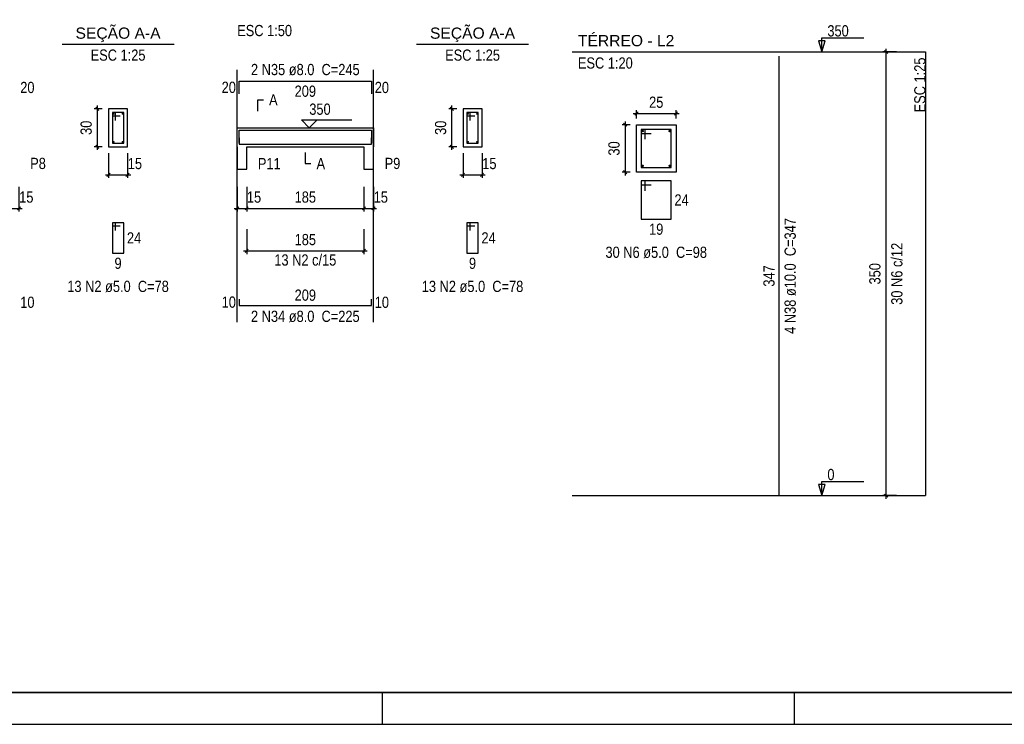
# Model space of a CAD drawing. Extents: x 1874 to 2462, y -2142 to -2023.
# Tile 66 of 74: x 2400 to 2431, y -2083 to -2060. Entities that reach past the tile are written whole.
import ezdxf

# ---------------------------------------------------------------- set-up
doc = ezdxf.new("R2010")
doc.units = 0
doc.header["$LTSCALE"] = 0.1
doc.header["$MEASUREMENT"] = 0
doc.header["$PDMODE"] = 3
doc.header["$PDSIZE"] = 0.1
doc.layers.get('0').update_dxf_attribs({"linetype": 'CONTINUOUS', "lineweight": 25})
doc.layers.get('DEFPOINTS').update_dxf_attribs({"linetype": 'CONTINUOUS', "lineweight": 25})
for name, color, linetype, lineweight in [('Descrição da armadura', 7, 'CONTINUOUS', 5), ('DT-Barras na forma', 20, 'CONTINUOUS', 30), ('DT-Barras no corte', 20, 'CONTINUOUS', 5), ('DT-Barras rebatidas', 20, 'CONTINUOUS', 30), ('DT-Cotas', 1, 'CONTINUOUS', 9), ('DT-Forma', 130, 'CONTINUOUS', 30), ('DT-Pontilhado', 3, 'CONTINUOUS', 25), ('DT-Textos', 7, 'CONTINUOUS', 25), ('Textos armaduras', 7, 'CONTINUOUS', 5)]:
    doc.layers.add(name, color=color, linetype=linetype, lineweight=lineweight)
doc.layers.add('XX-CARIMBO', color=9, linetype='CONTINUOUS')
doc.layers.add('XX-FOLHA', color=253, linetype='CONTINUOUS')
doc.styles.add('ARIAL', font='arial.ttf')
doc.styles.add('ArialNarrow', font='ARIALN.TTF')
doc.dimstyles.new('UM_20.000000', dxfattribs={"dimtxt": 0.18, "dimasz": 0.1, "dimexe": 0.1, "dimexo": 0.2, "dimgap": 0, "dimtad": 1, "dimtih": 1, "dimtoh": 1, "dimdec": 0, "dimlfac": 20, "dimzin": 0, "dimdsep": 46, "dimtxsty": 'Standard', "dimblk": 'CLOSED', "dimblk1": 'CLOSED', "dimblk2": 'CLOSED', "dimcen": 0.09, "dimdle": 0.1, "dimadec": 0, "dimazin": 2, "dimtfac": 1, "dimtdec": 4, "dimtofl": 0, "dimtmove": 0, "dimatfit": 3, "dimldrblk": 'CLOSED', "dimfxl": 1, "dimtolj": 1, "dimarcsym": 0})
doc.dimstyles.new('UM_25.000000', dxfattribs={"dimtxt": 0.18, "dimasz": 0.1, "dimexe": 0.1, "dimexo": 0.2, "dimgap": 0, "dimtad": 1, "dimtih": 1, "dimtoh": 1, "dimdec": 0, "dimlfac": 25, "dimzin": 0, "dimdsep": 46, "dimtxsty": 'Standard', "dimblk": 'CLOSED', "dimblk1": 'CLOSED', "dimblk2": 'CLOSED', "dimcen": 0.09, "dimdle": 0.1, "dimadec": 0, "dimazin": 2, "dimtfac": 1, "dimtdec": 4, "dimtofl": 0, "dimtmove": 0, "dimatfit": 3, "dimldrblk": 'CLOSED', "dimfxl": 1, "dimtolj": 1, "dimarcsym": 0})
doc.dimstyles.new('UM_50.000000', dxfattribs={"dimtxt": 0.18, "dimasz": 0.1, "dimexe": 0.1, "dimexo": 0.2, "dimgap": 0, "dimtad": 1, "dimtih": 1, "dimtoh": 1, "dimdec": 1, "dimlfac": 50, "dimzin": 0, "dimdsep": 46, "dimtxsty": 'Standard', "dimblk": 'CLOSED', "dimblk1": 'CLOSED', "dimblk2": 'CLOSED', "dimcen": 0.09, "dimdle": 0.1, "dimadec": 1, "dimazin": 2, "dimtfac": 1, "dimtdec": 4, "dimtofl": 0, "dimtmove": 0, "dimatfit": 3, "dimldrblk": 'CLOSED', "dimfxl": 1, "dimtolj": 1, "dimarcsym": 0})

# ---------------------------------------------------------------- blocks, each defined once
blk = doc.blocks.new('_OBLIQUE')
at = {"color": 0, "linetype": 'ByBlock', "lineweight": -2}
blk.add_line((-0.5, -0.5), (0.5, 0.5), dxfattribs=at)
blk = doc.blocks.new('*D4375')
at = {"layer": 'DEFPOINTS', "color": 0, "transparency": 16777216}
for p in [(2399.907, -2065.482), (2400.207, -2065.482), (2400.207, -2066.365)]:
    blk.add_point(p, dxfattribs=at)
at = {"layer": 'DT-Cotas', "color": 0, "lineweight": -2, "transparency": 16777216}
for p, q in [((2399.907, -2065.682), (2399.907, -2066.465)), ((2400.207, -2065.682), (2400.207, -2066.465)), ((2399.807, -2066.365), (2400.307, -2066.365))]:
    blk.add_line(p, q, dxfattribs=at)
at = {"layer": 'DT-Cotas', "color": 0, "lineweight": -2, "transparency": 16777216, "xscale": 0.1, "yscale": 0.1, "zscale": 0.1, "rotation": 180}
blk.add_blockref('_OBLIQUE', (2399.907, -2066.365), dxfattribs=at)
at = {"layer": 'DT-Cotas', "color": 0, "lineweight": -2, "transparency": 16777216, "xscale": 0.1, "yscale": 0.1, "zscale": 0.1}
blk.add_blockref('_OBLIQUE', (2400.207, -2066.365), dxfattribs=at)
at = {"layer": 'DT-Cotas', "transparency": 16777216, "insert": (2400.438, -2066.012), "char_height": 0.353, "attachment_point": 5, "rotation": 0.0057, "style": 'ArialNarrow'}
blk.add_mtext('\\A1;15', dxfattribs=at)
blk = doc.blocks.new('*D4376')
at = {"layer": 'DEFPOINTS', "color": 0, "transparency": 16777216}
for p in [(2402.68, -2063.223), (2403.033, -2063.223), (2403.033, -2064.423)]:
    blk.add_point(p, dxfattribs=at)
at = {"layer": 'DT-Cotas', "color": 0, "lineweight": -2, "transparency": 16777216}
for p, q in [((2402.833, -2063.223), (2402.58, -2063.223)), ((2402.68, -2064.523), (2402.68, -2063.123)), ((2402.833, -2064.423), (2402.58, -2064.423))]:
    blk.add_line(p, q, dxfattribs=at)
at = {"layer": 'DT-Cotas', "color": 0, "lineweight": -2, "transparency": 16777216, "xscale": 0.1, "yscale": 0.1, "zscale": 0.1}
for p, rotation in [((2402.68, -2063.223), 90), ((2402.68, -2064.423), 270)]:
    blk.add_blockref('_OBLIQUE', p, dxfattribs=dict(at, rotation=rotation))
at = {"layer": 'DT-Cotas', "transparency": 16777216, "insert": (2402.327, -2063.823), "char_height": 0.353, "attachment_point": 5, "rotation": 90, "style": 'ArialNarrow'}
blk.add_mtext('\\A1;30', dxfattribs=at)
blk = doc.blocks.new('*D4377')
at = {"layer": 'DEFPOINTS', "color": 0, "transparency": 16777216}
for p in [(2403.033, -2064.423), (2403.633, -2064.423), (2403.633, -2065.306)]:
    blk.add_point(p, dxfattribs=at)
at = {"layer": 'DT-Cotas', "color": 0, "lineweight": -2, "transparency": 16777216}
for p, q in [((2403.033, -2064.623), (2403.033, -2065.406)), ((2403.633, -2064.623), (2403.633, -2065.406)), ((2402.933, -2065.306), (2403.733, -2065.306))]:
    blk.add_line(p, q, dxfattribs=at)
at = {"layer": 'DT-Cotas', "color": 0, "lineweight": -2, "transparency": 16777216, "xscale": 0.1, "yscale": 0.1, "zscale": 0.1, "rotation": 180}
blk.add_blockref('_OBLIQUE', (2403.033, -2065.306), dxfattribs=at)
at = {"layer": 'DT-Cotas', "color": 0, "lineweight": -2, "transparency": 16777216, "xscale": 0.1, "yscale": 0.1, "zscale": 0.1}
blk.add_blockref('_OBLIQUE', (2403.633, -2065.306), dxfattribs=at)
at = {"layer": 'DT-Cotas', "transparency": 16777216, "insert": (2403.865, -2064.953), "char_height": 0.353, "attachment_point": 5, "rotation": 0.0057, "style": 'ArialNarrow'}
blk.add_mtext('\\A1;15', dxfattribs=at)
blk = doc.blocks.new('*D4379')
at = {"layer": 'DEFPOINTS', "color": 0, "transparency": 16777216}
for p in [(2407.091, -2065.482), (2407.391, -2065.482), (2407.391, -2066.365)]:
    blk.add_point(p, dxfattribs=at)
at = {"layer": 'DT-Cotas', "color": 0, "lineweight": -2, "transparency": 16777216}
for p, q in [((2407.091, -2065.682), (2407.091, -2066.465)), ((2407.391, -2065.682), (2407.391, -2066.465)), ((2406.991, -2066.365), (2407.491, -2066.365))]:
    blk.add_line(p, q, dxfattribs=at)
at = {"layer": 'DT-Cotas', "color": 0, "lineweight": -2, "transparency": 16777216, "xscale": 0.1, "yscale": 0.1, "zscale": 0.1, "rotation": 180}
blk.add_blockref('_OBLIQUE', (2407.091, -2066.365), dxfattribs=at)
at = {"layer": 'DT-Cotas', "color": 0, "lineweight": -2, "transparency": 16777216, "xscale": 0.1, "yscale": 0.1, "zscale": 0.1}
blk.add_blockref('_OBLIQUE', (2407.391, -2066.365), dxfattribs=at)
at = {"layer": 'DT-Cotas', "transparency": 16777216, "insert": (2407.623, -2066.012), "char_height": 0.353, "attachment_point": 5, "rotation": 0.0057, "style": 'ArialNarrow'}
blk.add_mtext('\\A1;15', dxfattribs=at)
blk = doc.blocks.new('*D4380')
at = {"layer": 'DEFPOINTS', "color": 0, "transparency": 16777216}
for p in [(2407.391, -2065.482), (2411.091, -2065.482), (2411.091, -2066.365)]:
    blk.add_point(p, dxfattribs=at)
at = {"layer": 'DT-Cotas', "color": 0, "lineweight": -2, "transparency": 16777216}
for p, q in [((2407.391, -2065.682), (2407.391, -2066.465)), ((2411.091, -2065.682), (2411.091, -2066.465)), ((2407.291, -2066.365), (2411.191, -2066.365))]:
    blk.add_line(p, q, dxfattribs=at)
at = {"layer": 'DT-Cotas', "color": 0, "lineweight": -2, "transparency": 16777216, "xscale": 0.1, "yscale": 0.1, "zscale": 0.1, "rotation": 180}
blk.add_blockref('_OBLIQUE', (2407.391, -2066.365), dxfattribs=at)
at = {"layer": 'DT-Cotas', "color": 0, "lineweight": -2, "transparency": 16777216, "xscale": 0.1, "yscale": 0.1, "zscale": 0.1}
blk.add_blockref('_OBLIQUE', (2411.091, -2066.365), dxfattribs=at)
at = {"layer": 'DT-Cotas', "transparency": 16777216, "insert": (2409.241, -2066.012), "char_height": 0.353, "attachment_point": 5, "style": 'ArialNarrow'}
blk.add_mtext('\\A1;185', dxfattribs=at)
blk = doc.blocks.new('*D4381')
at = {"layer": 'DEFPOINTS', "color": 0, "transparency": 16777216}
for p in [(2411.091, -2065.482), (2411.391, -2065.482), (2411.391, -2066.365)]:
    blk.add_point(p, dxfattribs=at)
at = {"layer": 'DT-Cotas', "color": 0, "lineweight": -2, "transparency": 16777216}
for p, q in [((2411.091, -2065.682), (2411.091, -2066.465)), ((2411.391, -2065.682), (2411.391, -2066.465)), ((2410.991, -2066.365), (2411.491, -2066.365))]:
    blk.add_line(p, q, dxfattribs=at)
at = {"layer": 'DT-Cotas', "color": 0, "lineweight": -2, "transparency": 16777216, "xscale": 0.1, "yscale": 0.1, "zscale": 0.1, "rotation": 180}
blk.add_blockref('_OBLIQUE', (2411.091, -2066.365), dxfattribs=at)
at = {"layer": 'DT-Cotas', "color": 0, "lineweight": -2, "transparency": 16777216, "xscale": 0.1, "yscale": 0.1, "zscale": 0.1}
blk.add_blockref('_OBLIQUE', (2411.391, -2066.365), dxfattribs=at)
at = {"layer": 'DT-Cotas', "transparency": 16777216, "insert": (2411.623, -2066.012), "char_height": 0.353, "attachment_point": 5, "rotation": 0.0057, "style": 'ArialNarrow'}
blk.add_mtext('\\A1;15', dxfattribs=at)
blk = doc.blocks.new('*D4382')
at = {"layer": 'DEFPOINTS', "color": 0, "transparency": 16777216}
for p in [(2413.865, -2063.223), (2414.218, -2063.223), (2414.218, -2064.423)]:
    blk.add_point(p, dxfattribs=at)
at = {"layer": 'DT-Cotas', "color": 0, "lineweight": -2, "transparency": 16777216}
for p, q in [((2414.018, -2063.223), (2413.765, -2063.223)), ((2413.865, -2064.523), (2413.865, -2063.123)), ((2414.018, -2064.423), (2413.765, -2064.423))]:
    blk.add_line(p, q, dxfattribs=at)
at = {"layer": 'DT-Cotas', "color": 0, "lineweight": -2, "transparency": 16777216, "xscale": 0.1, "yscale": 0.1, "zscale": 0.1}
for p, rotation in [((2413.865, -2063.223), 90), ((2413.865, -2064.423), 270)]:
    blk.add_blockref('_OBLIQUE', p, dxfattribs=dict(at, rotation=rotation))
at = {"layer": 'DT-Cotas', "transparency": 16777216, "insert": (2413.512, -2063.823), "char_height": 0.353, "attachment_point": 5, "rotation": 90, "style": 'ArialNarrow'}
blk.add_mtext('\\A1;30', dxfattribs=at)
blk = doc.blocks.new('*D4383')
at = {"layer": 'DEFPOINTS', "color": 0, "transparency": 16777216}
for p in [(2414.218, -2064.423), (2414.818, -2064.423), (2414.818, -2065.306)]:
    blk.add_point(p, dxfattribs=at)
at = {"layer": 'DT-Cotas', "color": 0, "lineweight": -2, "transparency": 16777216}
for p, q in [((2414.218, -2064.623), (2414.218, -2065.406)), ((2414.818, -2064.623), (2414.818, -2065.406)), ((2414.118, -2065.306), (2414.918, -2065.306))]:
    blk.add_line(p, q, dxfattribs=at)
at = {"layer": 'DT-Cotas', "color": 0, "lineweight": -2, "transparency": 16777216, "xscale": 0.1, "yscale": 0.1, "zscale": 0.1, "rotation": 180}
blk.add_blockref('_OBLIQUE', (2414.218, -2065.306), dxfattribs=at)
at = {"layer": 'DT-Cotas', "color": 0, "lineweight": -2, "transparency": 16777216, "xscale": 0.1, "yscale": 0.1, "zscale": 0.1}
blk.add_blockref('_OBLIQUE', (2414.818, -2065.306), dxfattribs=at)
at = {"layer": 'DT-Cotas', "transparency": 16777216, "insert": (2415.049, -2064.953), "char_height": 0.353, "attachment_point": 5, "rotation": 0.0057, "style": 'ArialNarrow'}
blk.add_mtext('\\A1;15', dxfattribs=at)
blk = doc.blocks.new('*D4384')
at = {"layer": 'DEFPOINTS', "color": 0, "transparency": 16777216}
for p in [(2407.391, -2066.824), (2411.091, -2066.824), (2411.091, -2067.706)]:
    blk.add_point(p, dxfattribs=at)
at = {"layer": 'DT-Cotas', "color": 0, "lineweight": -2, "transparency": 16777216}
for p, q in [((2407.391, -2067.024), (2407.391, -2067.806)), ((2411.091, -2067.024), (2411.091, -2067.806)), ((2407.291, -2067.706), (2411.191, -2067.706))]:
    blk.add_line(p, q, dxfattribs=at)
at = {"layer": 'DT-Cotas', "color": 0, "lineweight": -2, "transparency": 16777216, "xscale": 0.1, "yscale": 0.1, "zscale": 0.1, "rotation": 180}
blk.add_blockref('_OBLIQUE', (2407.391, -2067.706), dxfattribs=at)
at = {"layer": 'DT-Cotas', "color": 0, "lineweight": -2, "transparency": 16777216, "xscale": 0.1, "yscale": 0.1, "zscale": 0.1}
blk.add_blockref('_OBLIQUE', (2411.091, -2067.706), dxfattribs=at)
at = {"layer": 'DT-Cotas', "transparency": 16777216, "insert": (2409.241, -2067.353), "char_height": 0.353, "attachment_point": 5, "style": 'ArialNarrow'}
blk.add_mtext('\\A1;185', dxfattribs=at)
blk = doc.blocks.new('*D4385')
at = {"layer": 'DEFPOINTS', "color": 0, "transparency": 16777216}
for p in [(2419.688, -2063.725), (2419.335, -2065.225), (2419.688, -2065.225)]:
    blk.add_point(p, dxfattribs=at)
at = {"layer": 'DT-Cotas', "color": 0, "lineweight": -2, "transparency": 16777216}
for p, q in [((2419.488, -2063.725), (2419.235, -2063.725)), ((2419.335, -2063.625), (2419.335, -2065.325)), ((2419.488, -2065.225), (2419.235, -2065.225))]:
    blk.add_line(p, q, dxfattribs=at)
at = {"layer": 'DT-Cotas', "color": 0, "lineweight": -2, "transparency": 16777216, "xscale": 0.1, "yscale": 0.1, "zscale": 0.1}
for p, rotation in [((2419.335, -2063.725), 90), ((2419.335, -2065.225), 270)]:
    blk.add_blockref('_OBLIQUE', p, dxfattribs=dict(at, rotation=rotation))
at = {"layer": 'DT-Cotas', "transparency": 16777216, "insert": (2418.982, -2064.475), "char_height": 0.353, "attachment_point": 5, "rotation": 90, "style": 'ArialNarrow'}
blk.add_mtext('\\A1;30', dxfattribs=at)
blk = doc.blocks.new('*D4386')
at = {"layer": 'DEFPOINTS', "color": 0, "transparency": 16777216}
for p in [(2420.938, -2063.372), (2419.688, -2063.725), (2420.938, -2063.725)]:
    blk.add_point(p, dxfattribs=at)
at = {"layer": 'DT-Cotas', "color": 0, "lineweight": -2, "transparency": 16777216}
for p, q in [((2419.588, -2063.372), (2421.038, -2063.372)), ((2419.688, -2063.525), (2419.688, -2063.272)), ((2420.938, -2063.525), (2420.938, -2063.272))]:
    blk.add_line(p, q, dxfattribs=at)
at = {"layer": 'DT-Cotas', "color": 0, "lineweight": -2, "transparency": 16777216, "xscale": 0.1, "yscale": 0.1, "zscale": 0.1, "rotation": 180}
blk.add_blockref('_OBLIQUE', (2419.688, -2063.372), dxfattribs=at)
at = {"layer": 'DT-Cotas', "color": 0, "lineweight": -2, "transparency": 16777216, "xscale": 0.1, "yscale": 0.1, "zscale": 0.1}
blk.add_blockref('_OBLIQUE', (2420.938, -2063.372), dxfattribs=at)
at = {"layer": 'DT-Cotas', "transparency": 16777216, "insert": (2420.313, -2063.019), "char_height": 0.353, "attachment_point": 5, "rotation": 0.0057, "style": 'ArialNarrow'}
blk.add_mtext('\\A1;25', dxfattribs=at)
blk = doc.blocks.new('*D4387')
at = {"layer": 'DEFPOINTS', "color": 0, "transparency": 16777216}
for p in [(2427.567, -2061.43), (2428.096, -2061.43), (2428.096, -2075.43)]:
    blk.add_point(p, dxfattribs=at)
at = {"layer": 'DT-Cotas', "color": 0, "lineweight": -2, "transparency": 16777216}
for p, q in [((2427.896, -2061.43), (2427.467, -2061.43)), ((2427.567, -2075.53), (2427.567, -2061.33)), ((2427.896, -2075.43), (2427.467, -2075.43))]:
    blk.add_line(p, q, dxfattribs=at)
at = {"layer": 'DT-Cotas', "color": 0, "lineweight": -2, "transparency": 16777216, "xscale": 0.1, "yscale": 0.1, "zscale": 0.1}
for p, rotation in [((2427.567, -2061.43), 90), ((2427.567, -2075.43), 270)]:
    blk.add_blockref('_OBLIQUE', p, dxfattribs=dict(at, rotation=rotation))
at = {"layer": 'DT-Cotas', "transparency": 16777216, "insert": (2427.214, -2068.43), "char_height": 0.353, "attachment_point": 5, "rotation": 90, "style": 'ArialNarrow'}
blk.add_mtext('\\A1;350', dxfattribs=at)
blk = doc.blocks.new('Aprovacao A-1_SC')
at = {"layer": 'XX-CARIMBO', "ltscale": 0.5}
blk.add_line((0, 0), (840, 0), dxfattribs=at)
at = {"layer": 'XX-FOLHA', "ltscale": 0.5}
for p, q in [((340, 10), (340, 0)), ((470, 10), (470, 0)), ((470, 10), (470, 0))]:
    blk.add_line(p, q, dxfattribs=at)
at = {"layer": 'XX-FOLHA', "ltscale": 0.5, "const_width": 0.5}
blk.add_lwpolyline([(25, 584), (25, 10), (830, 10), (830, 584), (25, 584)], dxfattribs=at)

msp = doc.modelspace()

# ---------------------------------------------------------------- linework, layer by layer
at = {"layer": 'DT-Barras na forma'}
for p, q in [((2403.2529, -2063.3431), (2403.1529, -2063.3431)), ((2403.1529, -2063.3431), (2403.1529, -2064.3031)), ((2403.5129, -2063.3431), (2403.1529, -2063.3431)), ((2403.1529, -2063.3431), (2403.1529, -2063.4431)), ((2403.2529, -2063.5931), (2403.2529, -2063.3431)), ((2403.5129, -2064.3031), (2403.5129, -2063.3431)), ((2414.4375, -2063.3431), (2414.3375, -2063.3431)), ((2414.3375, -2063.3431), (2414.3375, -2064.3031)), ((2414.6975, -2063.3431), (2414.3375, -2063.3431)), ((2414.3375, -2063.3431), (2414.3375, -2063.4431)), ((2414.4375, -2063.5931), (2414.4375, -2063.3431)), ((2414.6975, -2064.3031), (2414.6975, -2063.3431)), ((2403.1529, -2063.4431), (2403.4029, -2063.4431)), ((2414.3375, -2063.4431), (2414.5875, -2063.4431)), ((2403.1529, -2064.3031), (2403.5129, -2064.3031)), ((2414.3375, -2064.3031), (2414.6975, -2064.3031))]:
    msp.add_line(p, q, dxfattribs=at)
for points in [[(2407.1511, -2064.3058), (2407.1511, -2063.9011), (2411.3311, -2063.9011), (2411.3311, -2064.3058)], [(2419.9625, -2064.1871), (2419.9625, -2063.8746), (2419.8375, -2063.8746), (2419.8375, -2065.0746), (2420.7875, -2065.0746), (2420.7875, -2063.8746), (2419.8375, -2063.8746), (2419.8375, -2063.9996), (2420.15, -2063.9996)], [(2407.1511, -2064.1451), (2407.1511, -2064.3451), (2411.3311, -2064.3451), (2411.3311, -2064.1451)]]:
    msp.add_lwpolyline(points, dxfattribs=at)
at = {"layer": 'DT-Barras no corte'}
for p, q in [((2419.8625, -2063.9496), (2419.9125, -2063.8996)), ((2419.8625, -2063.8996), (2419.9125, -2063.9496)), ((2420.7125, -2063.9496), (2420.7625, -2063.8996)), ((2420.7125, -2063.8996), (2420.7625, -2063.9496)), ((2419.8625, -2065.0496), (2419.9125, -2064.9996)), ((2419.8625, -2064.9996), (2419.9125, -2065.0496)), ((2420.7125, -2065.0496), (2420.7625, -2064.9996)), ((2420.7125, -2064.9996), (2420.7625, -2065.0496))]:
    msp.add_line(p, q, dxfattribs=at)
for centre, radius in [((2403.1889, -2063.3791), 0.016), ((2403.4769, -2063.3791), 0.016), ((2414.3735, -2063.3791), 0.016), ((2414.6615, -2063.3791), 0.016), ((2419.8875, -2063.9246), 0.025), ((2420.7375, -2063.9246), 0.025), ((2403.1889, -2064.2671), 0.016), ((2403.4769, -2064.2671), 0.016), ((2414.3735, -2064.2671), 0.016), ((2414.6615, -2064.2671), 0.016), ((2419.8875, -2065.0246), 0.025), ((2420.7375, -2065.0246), 0.025)]:
    msp.add_circle(centre, radius, dxfattribs=at)
at = {"layer": 'DT-Barras rebatidas'}
for p, q in [((2424.1955, -2075.4301), (2424.1955, -2061.5661)), ((2407.1511, -2062.7526), (2407.1511, -2062.3479)), ((2407.1511, -2062.3479), (2411.3311, -2062.3479)), ((2411.3311, -2062.3479), (2411.3311, -2062.7526)), ((2419.9625, -2065.5011), (2419.8375, -2065.5011)), ((2419.8375, -2065.5011), (2419.8375, -2066.7011)), ((2420.7875, -2065.5011), (2419.8375, -2065.5011)), ((2419.8375, -2065.5011), (2419.8375, -2065.6261)), ((2419.9625, -2065.8136), (2419.9625, -2065.5011)), ((2420.7875, -2066.7011), (2420.7875, -2065.5011)), ((2419.8375, -2065.6261), (2420.15, -2065.6261)), ((2403.2529, -2066.8176), (2403.1529, -2066.8176)), ((2403.1529, -2066.8176), (2403.1529, -2067.7776)), ((2403.5129, -2066.8176), (2403.1529, -2066.8176)), ((2403.1529, -2066.8176), (2403.1529, -2066.9176)), ((2403.2529, -2067.0676), (2403.2529, -2066.8176)), ((2403.5129, -2067.7776), (2403.5129, -2066.8176)), ((2414.4375, -2066.8176), (2414.3375, -2066.8176)), ((2414.3375, -2066.8176), (2414.3375, -2067.7776)), ((2414.6975, -2066.8176), (2414.3375, -2066.8176)), ((2414.3375, -2066.8176), (2414.3375, -2066.9176)), ((2414.4375, -2067.0676), (2414.4375, -2066.8176)), ((2414.6975, -2067.7776), (2414.6975, -2066.8176)), ((2419.8375, -2066.7011), (2420.7875, -2066.7011)), ((2403.1529, -2066.9176), (2403.4029, -2066.9176)), ((2414.3375, -2066.9176), (2414.5875, -2066.9176)), ((2403.1529, -2067.7776), (2403.5129, -2067.7776)), ((2414.3375, -2067.7776), (2414.6975, -2067.7776)), ((2407.1511, -2069.2283), (2407.1511, -2069.4283)), ((2411.3311, -2069.4283), (2411.3311, -2069.2283)), ((2407.1511, -2069.4283), (2411.3311, -2069.4283))]:
    msp.add_line(p, q, dxfattribs=at)
at = {"layer": 'DT-Forma'}
for p, q in [((2403.6329, -2063.2231), (2403.0329, -2063.2231)), ((2403.0329, -2063.2231), (2403.0329, -2064.4231)), ((2403.6329, -2064.4231), (2403.6329, -2063.2231)), ((2414.8175, -2063.2231), (2414.2175, -2063.2231)), ((2414.2175, -2063.2231), (2414.2175, -2064.4231)), ((2414.8175, -2064.4231), (2414.8175, -2063.2231)), ((2407.0911, -2063.8231), (2407.3911, -2063.8231)), ((2407.3911, -2063.8231), (2411.0911, -2063.8231)), ((2411.0911, -2063.8231), (2411.3911, -2063.8231)), ((2403.0329, -2064.4231), (2403.6329, -2064.4231)), ((2407.0911, -2064.4231), (2407.0911, -2065.1291)), ((2407.3911, -2065.1291), (2407.3911, -2064.4231)), ((2407.3911, -2064.4231), (2411.0911, -2064.4231)), ((2411.0911, -2064.4231), (2411.0911, -2065.1291)), ((2411.3911, -2065.1291), (2411.3911, -2064.4231)), ((2414.2175, -2064.4231), (2414.8175, -2064.4231)), ((2407.0911, -2065.1291), (2407.3911, -2065.1291)), ((2411.0911, -2065.1291), (2411.3911, -2065.1291))]:
    msp.add_line(p, q, dxfattribs=at)
at = {"layer": 'DT-Forma', "linetype": 'Continuous'}
for p, q in [((2407.0911, -2064.4231), (2407.0911, -2063.8231)), ((2411.3911, -2063.8231), (2411.3911, -2064.4231))]:
    msp.add_line(p, q, dxfattribs=at)
at = {"layer": 'DT-Forma'}
msp.add_lwpolyline([(2419.6875, -2065.2246), (2419.6875, -2063.7246), (2420.9375, -2063.7246), (2420.9375, -2065.2246), (2419.6875, -2065.2246)], close=True, dxfattribs=at)
at = {"layer": 'DT-Pontilhado', "ltscale": 0.05}
for p, q in [((2417.665, -2061.4301), (2428.8122, -2061.4301)), ((2428.8122, -2061.4301), (2428.8122, -2075.4301)), ((2407.0911, -2069.9578), (2407.0911, -2061.9949)), ((2411.3911, -2069.9578), (2411.3911, -2061.9949)), ((2417.665, -2075.4301), (2428.8122, -2075.4301))]:
    msp.add_line(p, q, dxfattribs=at)
at = {"layer": 'DT-Textos'}
for p, q in [((2401.5679, -2061.1816), (2405.0979, -2061.1816)), ((2412.7525, -2061.1816), (2416.2825, -2061.1816))]:
    msp.add_line(p, q, dxfattribs=at)
for points in [[(2425.5369, -2061.4301), (2425.6428, -2061.0771), (2425.431, -2061.0771), (2425.5369, -2061.4301), (2425.5369, -2060.9889), (2426.8607, -2060.9889)], [(2407.7441, -2063.2936), (2407.7441, -2062.9406), (2407.9206, -2062.9406)], [(2409.6131, -2063.576), (2409.366, -2063.8231), (2409.1189, -2063.576), (2410.7074, -2063.576)], [(2409.2411, -2064.5996), (2409.2411, -2064.9526), (2409.4176, -2064.9526)], [(2425.5369, -2075.4301), (2425.6428, -2075.0771), (2425.431, -2075.0771), (2425.5369, -2075.4301), (2425.5369, -2074.9889), (2426.8607, -2074.9889)]]:
    msp.add_lwpolyline(points, dxfattribs=at)

# ---------------------------------------------------------------- block references
at = {"xscale": 0.1, "yscale": 0.1, "zscale": 0.1}
msp.add_blockref('Aprovacao A-1_SC', (2377.665, -2082.645), dxfattribs=at)

# ---------------------------------------------------------------- texts
at = {"layer": 'Descrição da armadura', "char_height": 0.353, "attachment_point": 8, "line_spacing_factor": 0.9, "style": 'ArialNarrow'}
for s, insert, width in [('2 N35 ø8.0  C=245', (2409.2414, -2062.171), 7.2012), ('30 N6 ø5.0  C=98', (2420.313, -2067.937), 6.7776), ('13 N2 c/15', (2409.2411, -2068.1755), 4.236), ('13 N2 ø5.0  C=78', (2403.3328, -2069.013), 6.7776), ('13 N2 ø5.0  C=78', (2414.5174, -2069.013), 6.7776), ('2 N34 ø8.0  C=225', (2409.2414, -2069.958), 7.2012)]:
    msp.add_mtext(s, dxfattribs=dict(at, insert=insert, width=width))
at = {"layer": 'Descrição da armadura', "char_height": 0.353, "attachment_point": 8, "rotation": 90.00021, "line_spacing_factor": 0.9, "style": 'ArialNarrow'}
for s, insert, width in [('4 N38 ø10.0  C=347', (2424.7245, -2068.4985), 7.6248), ('30 N6 c/12', (2428.0862, -2068.4301), 4.276)]:
    msp.add_mtext(s, dxfattribs=dict(at, insert=insert, width=width))
at = {"layer": 'DT-Textos', "char_height": 0.353, "line_spacing_factor": 0.798}
for s, insert, width, attachment_point, style in [('SEÇÃO A-A', (2403.3328, -2061.1215), 3.8124, 8, 'ARIAL'), ('ESC 1:50', (2407.0914, -2060.936), 3.3888, 7, 'ArialNarrow'), ('SEÇÃO A-A', (2414.5174, -2061.1215), 3.8124, 8, 'ARIAL'), ('350', (2425.713, -2060.945), 1.2708, 7, 'ArialNarrow'), ('TÉRREO - L2', (2417.842, -2061.254), 4.6596, 7, 'ARIAL'), ('ESC 1:25', (2403.3328, -2061.711), 3.3888, 8, 'ArialNarrow'), ('ESC 1:25', (2414.5174, -2061.711), 3.3888, 8, 'ArialNarrow'), ('ESC 1:20', (2417.842, -2061.96), 3.3888, 7, 'ArialNarrow'), ('A', (2408.0974, -2063.117), 0.4236, 7, 'ArialNarrow'), ('350', (2409.3664, -2063.417), 1.2708, 7, 'ArialNarrow'), ('P8', (2400.5598, -2065.129), 0.8472, 7, 'ArialNarrow'), ('P11', (2407.7444, -2065.129), 1.2708, 7, 'ArialNarrow'), ('A', (2409.5944, -2065.129), 0.4236, 7, 'ArialNarrow'), ('P9', (2411.7444, -2065.129), 0.8472, 7, 'ArialNarrow'), ('0', (2425.713, -2074.945), 0.4236, 7, 'ArialNarrow')]:
    msp.add_mtext(s, dxfattribs=dict(at, insert=insert, width=width, attachment_point=attachment_point, style=style))
at = {"layer": 'DT-Textos', "insert": (2428.8125, -2061.6065), "char_height": 0.353, "width": 3.3888, "attachment_point": 9, "rotation": 90.00021, "line_spacing_factor": 0.798, "style": 'ArialNarrow'}
msp.add_mtext('ESC 1:25', dxfattribs=at)
at = {"layer": 'Textos armaduras', "char_height": 0.353, "line_spacing_factor": 0.9, "style": 'ArialNarrow'}
for s, insert, width, attachment_point in [('20', (2400.2465, -2062.3737), 1.2472, 1), ('20', (2407.0511, -2062.7267), 1.2472, 9), ('209', (2409.2411, -2062.4918), 1.6708, 2), ('20', (2411.4311, -2062.3737), 1.2472, 1), ('24', (2420.8875, -2065.9246), 1.2472, 1), ('19', (2420.3125, -2066.845), 1.2472, 2), ('24', (2403.6129, -2067.1211), 1.2472, 1), ('24', (2414.7975, -2067.1211), 1.2472, 1), ('9', (2403.3329, -2067.9215), 0.8236, 2), ('9', (2414.5175, -2067.9215), 0.8236, 2), ('209', (2409.2411, -2069.2844), 1.6708, 8), ('10', (2400.2465, -2069.1518), 1.2472, 1), ('10', (2407.0511, -2069.5048), 1.2472, 9), ('10', (2411.4311, -2069.1518), 1.2472, 1)]:
    msp.add_mtext(s, dxfattribs=dict(at, insert=insert, width=width, attachment_point=attachment_point))
at = {"layer": 'Textos armaduras', "insert": (2424.0516, -2068.4981), "char_height": 0.353, "width": 1.6708, "attachment_point": 8, "rotation": 90.00021, "line_spacing_factor": 0.9, "style": 'ArialNarrow'}
msp.add_mtext('347', dxfattribs=at)

# ---------------------------------------------------------------- dimensions: what is measured, and where the dimension line sits
at = {"layer": 'DT-Cotas'}
for base, p1, p2, dimstyle, override, picture, middle in [((2427.5667, -2061.4301), (2428.0962, -2075.4301), (2428.0962, -2061.4301), 'UM_25.000000', {"dimtxt": 0.353, "dimasz": 0.1, "dimexe": 0.1, "dimexo": 0.2, "dimtad": 1, "dimtih": 0, "dimtoh": 0, "dimdec": 1, "dimlfac": 25, "dimzin": 8, "dimtxsty": 'ArialNarrow', "dimblk": 'OBLIQUE', "dimblk1": 'OBLIQUE', "dimblk2": 'OBLIQUE', "dimsah": 1, "dimdle": 0.1, "dimse1": 0, "dimse2": 0, "dimclrt": 256, "dimadec": 1, "dimazin": 3, "dimtmove": 2, "dimldrblk": 'OBLIQUE'}, '*D4387', (2427.2137, -2068.4301)), ((2402.6799, -2063.2231), (2403.0329, -2064.4231), (2403.0329, -2063.2231), 'UM_25.000000', {"dimtxt": 0.353, "dimasz": 0.1, "dimexe": 0.1, "dimexo": 0.2, "dimtad": 1, "dimtih": 0, "dimtoh": 0, "dimdec": 1, "dimlfac": 25, "dimzin": 8, "dimtxsty": 'ArialNarrow', "dimblk": 'OBLIQUE', "dimblk1": 'OBLIQUE', "dimblk2": 'OBLIQUE', "dimsah": 1, "dimdle": 0.1, "dimse1": 0, "dimse2": 0, "dimclrt": 256, "dimadec": 1, "dimazin": 3, "dimtmove": 2, "dimldrblk": 'OBLIQUE'}, '*D4376', (2402.3269, -2063.8231)), ((2413.8645, -2063.2231), (2414.2175, -2064.4231), (2414.2175, -2063.2231), 'UM_25.000000', {"dimtxt": 0.353, "dimasz": 0.1, "dimexe": 0.1, "dimexo": 0.2, "dimtad": 1, "dimtih": 0, "dimtoh": 0, "dimdec": 1, "dimlfac": 25, "dimzin": 8, "dimtxsty": 'ArialNarrow', "dimblk": 'OBLIQUE', "dimblk1": 'OBLIQUE', "dimblk2": 'OBLIQUE', "dimsah": 1, "dimdle": 0.1, "dimse1": 0, "dimse2": 0, "dimclrt": 256, "dimadec": 1, "dimazin": 3, "dimtmove": 2, "dimldrblk": 'OBLIQUE'}, '*D4382', (2413.5115, -2063.8231)), ((2419.3345, -2065.2246), (2419.6875, -2063.7246), (2419.6875, -2065.2246), 'UM_20.000000', {"dimtxt": 0.353, "dimasz": 0.1, "dimexe": 0.1, "dimexo": 0.2, "dimtad": 1, "dimtih": 0, "dimtoh": 0, "dimdec": 1, "dimlfac": 20, "dimzin": 8, "dimtxsty": 'ArialNarrow', "dimblk": 'OBLIQUE', "dimblk1": 'OBLIQUE', "dimblk2": 'OBLIQUE', "dimsah": 1, "dimdle": 0.1, "dimse1": 0, "dimse2": 0, "dimclrt": 256, "dimadec": 1, "dimazin": 3, "dimtmove": 2, "dimldrblk": 'OBLIQUE'}, '*D4385', (2418.9815, -2064.4746))]:
    dim = msp.add_linear_dim(base=base, p1=p1, p2=p2, angle=90, dimstyle=dimstyle, override=override, dxfattribs=at)
    dim.commit()
    dim.dimension.update_dxf_attribs({"geometry": picture, "text_midpoint": middle, "dimtype": 160, "text_rotation": 90})
for base, p1, p2, dimstyle, override, picture, middle in [((2420.9375, -2063.3716), (2419.6875, -2063.7246), (2420.9375, -2063.7246), 'UM_20.000000', {"dimtxt": 0.353, "dimasz": 0.1, "dimexe": 0.1, "dimexo": 0.2, "dimtad": 1, "dimtih": 0, "dimtoh": 0, "dimdec": 1, "dimlfac": 20, "dimzin": 8, "dimtxsty": 'ArialNarrow', "dimblk": 'OBLIQUE', "dimblk1": 'OBLIQUE', "dimblk2": 'OBLIQUE', "dimsah": 1, "dimdle": 0.1, "dimse1": 0, "dimse2": 0, "dimclrt": 256, "dimadec": 1, "dimazin": 3, "dimtmove": 2, "dimldrblk": 'OBLIQUE'}, '*D4386', (2420.3125, -2063.0186)), ((2403.6329, -2065.3056), (2403.0329, -2064.4231), (2403.6329, -2064.4231), 'UM_25.000000', {"dimtxt": 0.353, "dimasz": 0.1, "dimexe": 0.1, "dimexo": 0.2, "dimtad": 1, "dimtih": 0, "dimtoh": 0, "dimdec": 1, "dimlfac": 25, "dimzin": 8, "dimtxsty": 'ArialNarrow', "dimblk": 'OBLIQUE', "dimblk1": 'OBLIQUE', "dimblk2": 'OBLIQUE', "dimsah": 1, "dimdle": 0.1, "dimse1": 0, "dimse2": 0, "dimclrt": 256, "dimadec": 1, "dimazin": 3, "dimtmove": 2, "dimldrblk": 'OBLIQUE'}, '*D4377', (2403.8647, -2064.9526)), ((2414.8175, -2065.3056), (2414.2175, -2064.4231), (2414.8175, -2064.4231), 'UM_25.000000', {"dimtxt": 0.353, "dimasz": 0.1, "dimexe": 0.1, "dimexo": 0.2, "dimtad": 1, "dimtih": 0, "dimtoh": 0, "dimdec": 1, "dimlfac": 25, "dimzin": 8, "dimtxsty": 'ArialNarrow', "dimblk": 'OBLIQUE', "dimblk1": 'OBLIQUE', "dimblk2": 'OBLIQUE', "dimsah": 1, "dimdle": 0.1, "dimse1": 0, "dimse2": 0, "dimclrt": 256, "dimadec": 1, "dimazin": 3, "dimtmove": 2, "dimldrblk": 'OBLIQUE'}, '*D4383', (2415.0493, -2064.9526)), ((2400.2065, -2066.3646), (2399.9065, -2065.4821), (2400.2065, -2065.4821), 'UM_50.000000', {"dimtxt": 0.353, "dimasz": 0.1, "dimexe": 0.1, "dimexo": 0.2, "dimtad": 1, "dimtih": 0, "dimtoh": 0, "dimdec": 1, "dimlfac": 50, "dimzin": 8, "dimtxsty": 'ArialNarrow', "dimblk": 'OBLIQUE', "dimblk1": 'OBLIQUE', "dimblk2": 'OBLIQUE', "dimsah": 1, "dimdle": 0.1, "dimse1": 0, "dimse2": 0, "dimclrt": 256, "dimadec": 1, "dimazin": 3, "dimtmove": 2, "dimldrblk": 'OBLIQUE'}, '*D4375', (2400.4383, -2066.0116)), ((2407.3911, -2066.3646), (2407.0911, -2065.4821), (2407.3911, -2065.4821), 'UM_50.000000', {"dimtxt": 0.353, "dimasz": 0.1, "dimexe": 0.1, "dimexo": 0.2, "dimtad": 1, "dimtih": 0, "dimtoh": 0, "dimdec": 1, "dimlfac": 50, "dimzin": 8, "dimtxsty": 'ArialNarrow', "dimblk": 'OBLIQUE', "dimblk1": 'OBLIQUE', "dimblk2": 'OBLIQUE', "dimsah": 1, "dimdle": 0.1, "dimse1": 0, "dimse2": 0, "dimclrt": 256, "dimadec": 1, "dimazin": 3, "dimtmove": 2, "dimldrblk": 'OBLIQUE'}, '*D4379', (2407.6229, -2066.0116)), ((2411.3911, -2066.3646), (2411.0911, -2065.4821), (2411.3911, -2065.4821), 'UM_50.000000', {"dimtxt": 0.353, "dimasz": 0.1, "dimexe": 0.1, "dimexo": 0.2, "dimtad": 1, "dimtih": 0, "dimtoh": 0, "dimdec": 1, "dimlfac": 50, "dimzin": 8, "dimtxsty": 'ArialNarrow', "dimblk": 'OBLIQUE', "dimblk1": 'OBLIQUE', "dimblk2": 'OBLIQUE', "dimsah": 1, "dimdle": 0.1, "dimse1": 0, "dimse2": 0, "dimclrt": 256, "dimadec": 1, "dimazin": 3, "dimtmove": 2, "dimldrblk": 'OBLIQUE'}, '*D4381', (2411.6229, -2066.0116))]:
    dim = msp.add_linear_dim(base=base, p1=p1, p2=p2, dimstyle=dimstyle, override=override, dxfattribs=at)
    dim.commit()
    dim.dimension.update_dxf_attribs({"geometry": picture, "text_midpoint": middle, "dimtype": 160, "text_rotation": 0.00573})
for base, p1, p2, picture, middle in [((2411.0911, -2066.3646), (2407.3911, -2065.4821), (2411.0911, -2065.4821), '*D4380', (2409.2411, -2066.0116)), ((2411.0911, -2067.706), (2407.3911, -2066.8235), (2411.0911, -2066.8235), '*D4384', (2409.2411, -2067.353))]:
    dim = msp.add_linear_dim(base=base, p1=p1, p2=p2, dimstyle='UM_50.000000', override={"dimtxt": 0.353, "dimasz": 0.1, "dimexe": 0.1, "dimexo": 0.2, "dimtad": 1, "dimtih": 0, "dimtoh": 0, "dimdec": 1, "dimlfac": 50, "dimzin": 8, "dimtxsty": 'ArialNarrow', "dimblk": 'OBLIQUE', "dimblk1": 'OBLIQUE', "dimblk2": 'OBLIQUE', "dimsah": 1, "dimdle": 0.1, "dimse1": 0, "dimse2": 0, "dimclrt": 256, "dimadec": 1, "dimazin": 3, "dimtmove": 2, "dimldrblk": 'OBLIQUE'}, dxfattribs=at)
    dim.commit()
    dim.dimension.update_dxf_attribs({"geometry": picture, "text_midpoint": middle, "dimtype": 160})

doc.saveas('drawing.dxf')
